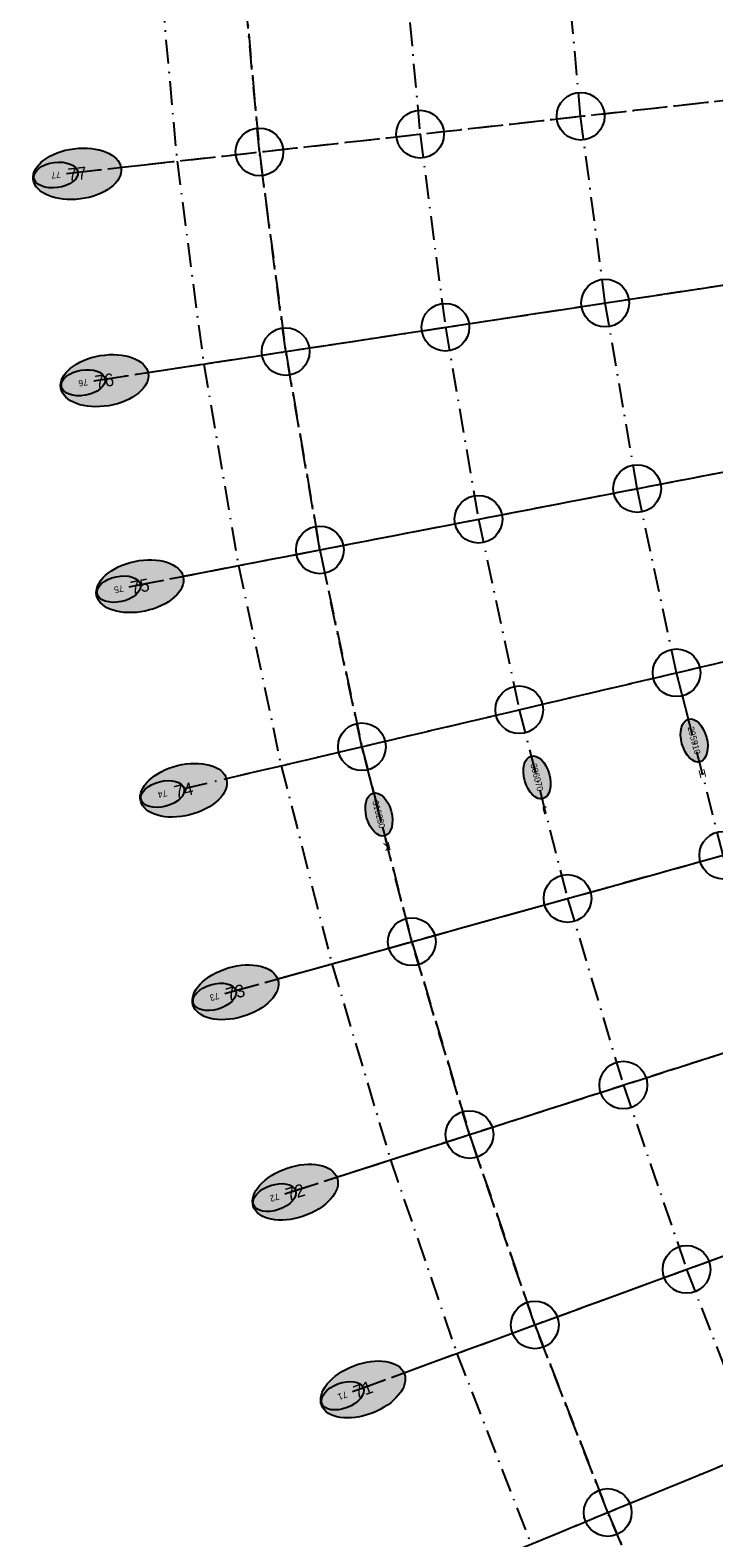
# Model space of a CAD drawing. Header units: millimetres. Extents: x 15650620 to 16199301, y 17929595 to 18752968.
# Tile 20 of 26: x 15844982 to 15887975, y 18293242 to 18387994. Entities that reach past the tile are written whole.
import ezdxf
from ezdxf.enums import TextEntityAlignment as Align

# ---------------------------------------------------------------- set-up
doc = ezdxf.new("R2010")
doc.units = ezdxf.units.MM
doc.header["$LTSCALE"] = 100
doc.linetypes.add('B_GRIDLINE', pattern=[41, 15, -5, 1, -5, 15])
for name, color, linetype in [('S-GRID-2000', 232, 'B_GRIDLINE'), ('S-GRID-300-AR06', 232, 'B_GRIDLINE'), ('S-GRID-300-AR06-IDEN', 13, 'B_GRIDLINE'), ('S-GRID-300-AR07', 232, 'B_GRIDLINE'), ('S-GRID-300-AR07-IDEN', 13, 'B_GRIDLINE'), ('S-GRID-600', 232, 'B_GRIDLINE'), ('S-GRID-600-IDEN', 13, 'Continuous')]:
    doc.layers.add(name, color=color, linetype=linetype)
doc.layers.add('S-GRID-POINTS', color=9, linetype='Continuous', plot=False)
doc.styles.add('CAA-ENG', font='caa_eng.shx')
doc.styles.add('CAA_ENG', font='caa_eng.shx')

# ---------------------------------------------------------------- blocks, each defined once
blk = doc.blocks.new('agrbb-wblock')
h = blk.add_hatch(color=255)
edge = h.paths.add_edge_path()
edge.add_ellipse((1392, 24), major_axis=(1392, 24), ratio=0.572643, start_angle=0, end_angle=360)
at = {"linetype": 'Continuous'}
blk.add_ellipse((1392, 24), major_axis=(1392, 24), ratio=0.572643, dxfattribs=at)
at = {"style": 'CAA-ENG'}
blk.add_attdef('1', text='', height=400, dxfattribs=at).set_placement((1392, 24), align=Align.MIDDLE_CENTER)

msp = doc.modelspace()

# ---------------------------------------------------------------- linework, layer by layer
at = {"layer": 'S-GRID-2000'}
for p, q in [((15847275, 18378989), (15959169, 18391426)), ((15848987, 18365963), (15960295, 18382866)), ((15851219, 18353017), (15961761, 18374357)), ((15857321, 18340958), (15963567, 18365914)), ((15857226, 18327444), (15965709, 18357550)), ((15860991, 18314858), (15968184, 18349278)), ((15865257, 18302432), (15970987, 18341112)), ((15873203, 18291500), (15974115, 18333065))]:
    msp.add_line(p, q, dxfattribs=at)
for points in [[(15857616, 18405566), (15858257, 18392934), (15859403, 18380337), (15861051, 18367795), (15863200, 18355330), (15865845, 18342960), (15868983, 18330707), (15872609, 18318588), (15876717, 18306624), (15881299, 18294835), (15886350, 18283237)], [(15867771, 18405878), (15868391, 18393651), (15869500, 18381459), (15871096, 18369321), (15873176, 18357256), (15875736, 18345284), (15878773, 18333424), (15882283, 18321694), (15886258, 18310115), (15890693, 18298704), (15895582, 18287479)], [(15904814, 18291721), (15900088, 18302573), (15895800, 18313606), (15891956, 18324801), (15888563, 18336141), (15885627, 18347607), (15883151, 18359182), (15881141, 18370846), (15879598, 18382581), (15878526, 18394369), (15877926, 18406189)], [(15852408, 18405301), (15853054, 18392565), (15854218, 18379760), (15855894, 18367012), (15858078, 18354341), (15860768, 18341768), (15863957, 18329312), (15867643, 18316993), (15871818, 18304832), (15876476, 18292848)]]:
    msp.add_lwpolyline(points, dxfattribs=at)
at = {"layer": 'S-GRID-300-AR06'}
for p, q in [((15858554, 18341248), (15958673, 18364764)), ((15861767, 18328704), (15960864, 18356206)), ((15865478, 18316298), (15963397, 18347741)), ((15869683, 18304051), (15966266, 18339385)), ((15874374, 18291982), (15969467, 18331150))]:
    msp.add_line(p, q, dxfattribs=at)
for points in [[(15904814, 18291721), (15904814, 18291721), (15900088, 18302573), (15895800, 18313606), (15891956, 18324801), (15888563, 18336141), (15885627, 18347607)], [(15875736, 18345284), (15875736, 18345284), (15878773, 18333424), (15882283, 18321694), (15886258, 18310115), (15890693, 18298704), (15895582, 18287479)], [(15886350, 18283237), (15881299, 18294835), (15876717, 18306624), (15872609, 18318588), (15868983, 18330707), (15865845, 18342960)]]:
    msp.add_lwpolyline(points, dxfattribs=at)
at = {"layer": 'S-GRID-300-AR06-IDEN'}
for p, q in [((15854660, 18340333), (15858554, 18341248)), ((15857912, 18327634), (15861767, 18328704)), ((15861670, 18315075), (15865478, 18316298)), ((15865926, 18302677), (15869683, 18304051))]:
    msp.add_line(p, q, dxfattribs=at)
at = {"layer": 'S-GRID-300-AR07'}
for p, q in [((15851959, 18379509), (15954172, 18390870)), ((15853646, 18366671), (15955324, 18382111)), ((15855846, 18353910), (15956825, 18373404)), ((15858554, 18341248), (15958673, 18364764))]:
    msp.add_line(p, q, dxfattribs=at)
for points in [[(15865845, 18342960), (15863200, 18355330), (15861051, 18367795), (15859403, 18380337), (15858257, 18392934), (15857616, 18405567)], [(15867771, 18405879), (15868391, 18393651), (15869500, 18381459), (15871096, 18369321), (15873176, 18357256), (15875736, 18345284)], [(15885627, 18347607), (15883151, 18359182), (15881141, 18370846), (15879598, 18382581), (15878526, 18394369), (15877926, 18406190)]]:
    msp.add_lwpolyline(points, dxfattribs=at)
at = {"layer": 'S-GRID-300-AR07-IDEN'}
for p, q in [((15847983, 18379067), (15851959, 18379509)), ((15849692, 18366070), (15853646, 18366671)), ((15851919, 18353152), (15855846, 18353910)), ((15854660, 18340333), (15858554, 18341248))]:
    msp.add_line(p, q, dxfattribs=at)
for points in [[(15886371, 18344700), (15885627, 18347607)], [(15875736, 18345284), (15875736, 18345284), (15876481, 18342377)], [(15866590, 18340054), (15865845, 18342960)]]:
    msp.add_lwpolyline(points, dxfattribs=at)
at = {"layer": 'S-GRID-600'}
for p, q in [((15847275, 18378989), (15959169, 18391426)), ((15852394, 18366481), (15960295, 18382866)), ((15854602, 18353670), (15961761, 18374357)), ((15857321, 18340958), (15963567, 18365914)), ((15860546, 18328365), (15965709, 18357550)), ((15864272, 18315911), (15968184, 18349278)), ((15868493, 18303616), (15970987, 18341112)), ((15873203, 18291500), (15974115, 18333065))]:
    msp.add_line(p, q, dxfattribs=at)
for points in [[(15857616, 18405567), (15857616, 18405567), (15858257, 18392934), (15859403, 18380337), (15861051, 18367795), (15863200, 18355330), (15865845, 18342960), (15868983, 18330707), (15872609, 18318588), (15876717, 18306624), (15881299, 18294835), (15886350, 18283237)], [(15867771, 18405879), (15868391, 18393651), (15869500, 18381459), (15871096, 18369321), (15873176, 18357256), (15875736, 18345284), (15878773, 18333424), (15882283, 18321694), (15886258, 18310115), (15890693, 18298704), (15895582, 18287479)], [(15904814, 18291721), (15900088, 18302573), (15895800, 18313606), (15891956, 18324801), (15888563, 18336141), (15885627, 18347607), (15883151, 18359182), (15881141, 18370846), (15879598, 18382581), (15878526, 18394369), (15877926, 18406190)]]:
    msp.add_lwpolyline(points, dxfattribs=at)
at = {"layer": 'S-GRID-POINTS'}
for centre in [(15879598, 18382581), (15869500, 18381459), (15859403, 18380337), (15881141, 18370846), (15871096, 18369321), (15861051, 18367795), (15883151, 18359182), (15873176, 18357256), (15863200, 18355330), (15885627, 18347607), (15875736, 18345284), (15865845, 18342960), (15888563, 18336141), (15878773, 18333424), (15868983, 18330707), (15882283, 18321694), (15872609, 18318588), (15886258, 18310115), (15876717, 18306624), (15876717, 18306624), (15881299, 18294835)]:
    msp.add_circle(centre, 1500, dxfattribs=at)

# ---------------------------------------------------------------- block references
at = {"layer": 'S-GRID-300-AR06-IDEN'}
for p, rotation, values in [((15854660, 18340333), 193.2184361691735, {'1': '74'}), ((15854660, 18340333), 193.2184361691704, {'1': '74'}), ((15857912, 18327634), 195.5104209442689, {'1': '73'}), ((15861670, 18315075), 197.8024057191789, {'1': '72'}), ((15865926, 18302677), 200.0943904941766, {'1': '71'})]:
    msp.add_blockref('agrbb-wblock', p, dxfattribs=dict(at, rotation=rotation)).add_auto_attribs(values)
at = {"layer": 'S-GRID-300-AR07-IDEN'}
for p, rotation, values in [((15847983, 18379067), 186.3424818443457, {'1': '77'}), ((15849692, 18366070), 188.6344666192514, {'1': '76'}), ((15851919, 18353152), 190.9264513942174, {'1': '75'}), ((15886371, 18344701), 284.2636994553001, {'1': '295910'}), ((15876480, 18342377), 284.5412866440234, {'1': '306070'}), ((15854660, 18340333), 193.2184361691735, {'1': '74'}), ((15854660, 18340333), 193.2184361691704, {'1': '74'}), ((15866543, 18340050), 284.3606364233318, {'1': '316230'})]:
    msp.add_blockref('agrbb-wblock', p, dxfattribs=dict(at, rotation=rotation)).add_auto_attribs(values)
at = {"layer": 'S-GRID-600-IDEN', "xscale": 2, "yscale": 2, "zscale": 2}
for p, rotation, values in [((15845182, 18378609), 6.3424993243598, {'1': '77'}), ((15846911, 18365501), 8.634484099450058, {'1': '76'}), ((15849163, 18352472), 10.9264688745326, {'1': '75'}), ((15851934, 18339543), 13.21845364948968, {'1': '74'}), ((15855220, 18326736), 15.51043842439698, {'1': '73'}), ((15859015, 18314070), 17.80242319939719, {'1': '72'}), ((15863314, 18301566), 20.0944079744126, {'1': '71'})]:
    msp.add_blockref('agrbb-wblock', p, dxfattribs=dict(at, rotation=rotation)).add_auto_attribs(values)

# ---------------------------------------------------------------- texts
at = {"layer": 'S-GRID-300-AR07-IDEN', "style": 'CAA_ENG'}
for s, rotation, p in [('H', 194.2637, (15887251, 18341275)), ('J', 194.54129, (15877352, 18338980)), ('K', 194.36064, (15867426, 18336689))]:
    msp.add_text(s, height=500, rotation=rotation, dxfattribs=at).set_placement(p, align=Align.MIDDLE_CENTER)

doc.saveas('drawing.dxf')
